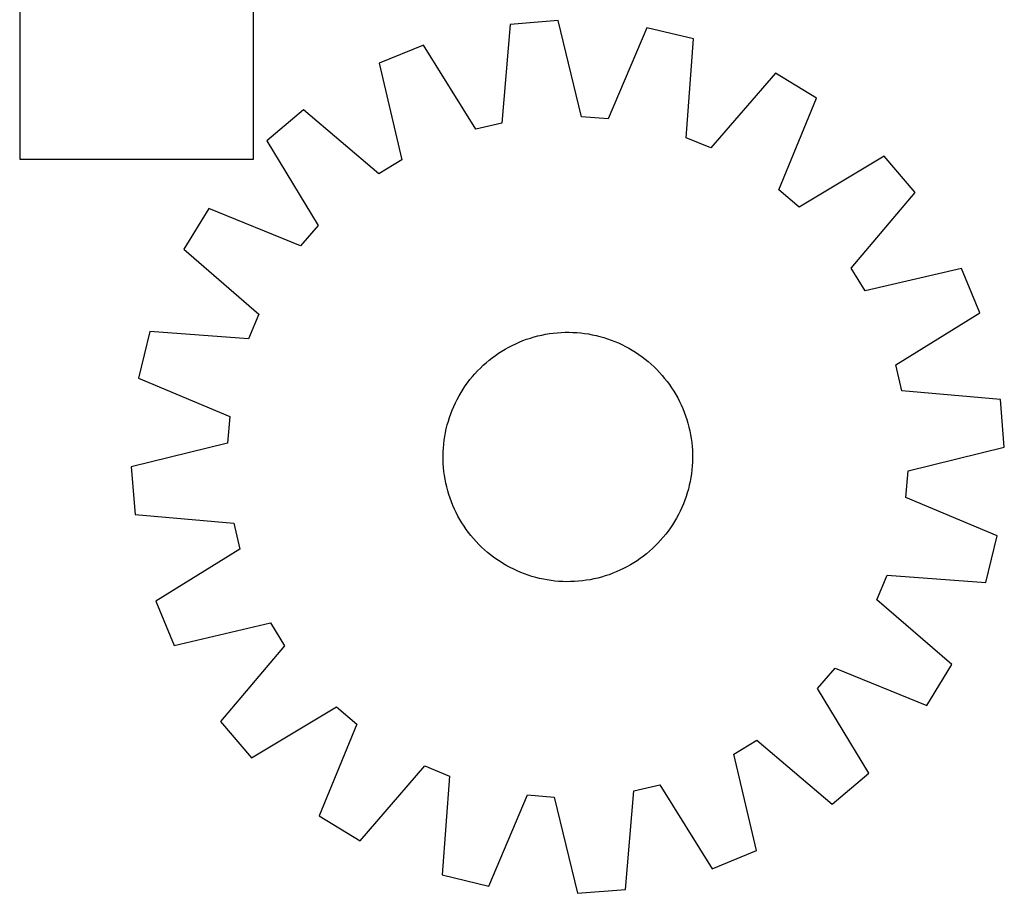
# Model space of a CAD drawing. Header units: millimetres. Extents: x 7 to 1493, y 7 to 2993.
# Tile 5 of 15: x 7 to 322, y 2116 to 2397. Entities that reach past the tile are written whole.
import ezdxf

# ---------------------------------------------------------------- set-up
doc = ezdxf.new("R2010")
doc.units = ezdxf.units.MM
doc.layers.add('CUT', color=7, linetype='CONTINUOUS', true_color=0x000000)

msp = doc.modelspace()

# ---------------------------------------------------------------- linework, layer by layer
at = {"layer": 'CUT'}
for p, q in [((6.751545, 2651.863304), (6.751545, 2351.863304)), ((81.751545, 2351.863304), (81.751545, 2551.863304)), ((164.036958, 2395.062993), (161.333854, 2363.413855)), ((179.37695, 2396.252611), (164.036958, 2395.062993)), ((186.927177, 2365.398619), (179.37695, 2396.252611)), ((207.82524, 2393.980915), (195.474314, 2364.7161)), ((222.782052, 2390.37199), (207.82524, 2393.980915)), ((220.428337, 2358.694951), (222.782052, 2390.37199)), ((136.279033, 2388.4325), (122.057446, 2382.560788)), ((152.994134, 2361.421759), (136.279033, 2388.4325)), ((122.057446, 2382.560788), (129.266763, 2351.625363)), ((249.135991, 2379.420473), (228.346237, 2355.404627)), ((262.245545, 2371.366273), (249.135991, 2379.420473)), ((250.218286, 2341.966957), (262.245545, 2371.366273)), ((97.707026, 2367.677144), (85.995951, 2357.698102)), ((121.95081, 2347.153652), (97.707026, 2367.677144)), ((195.474314, 2364.7161), (186.927177, 2365.398619)), ((161.333854, 2363.413855), (152.994134, 2361.421759)), ((228.346237, 2355.404627), (220.428337, 2358.694951)), ((85.995951, 2357.698102), (102.411991, 2330.504566)), ((283.925425, 2352.806946), (256.731889, 2336.390907)), ((293.904467, 2341.095872), (283.925425, 2352.806946)), ((6.751545, 2351.863304), (81.751545, 2351.863304)), ((129.266763, 2351.625363), (121.95081, 2347.153652)), ((256.731889, 2336.390907), (250.218286, 2341.966957)), ((273.380976, 2316.852088), (293.904467, 2341.095872)), ((67.436625, 2336.018221), (59.382425, 2322.908667)), ((96.835941, 2323.990962), (67.436625, 2336.018221)), ((102.411991, 2330.504566), (96.835941, 2323.990962)), ((59.382425, 2322.908667), (83.398271, 2302.118913)), ((277.852687, 2309.536135), (273.380976, 2316.852088)), ((308.788112, 2316.745452), (277.852687, 2309.536135)), ((314.659824, 2302.523864), (308.788112, 2316.745452)), ((83.398271, 2302.118913), (80.107946, 2294.201013)), ((287.649082, 2285.808764), (314.659824, 2302.523864)), ((48.430908, 2296.554728), (44.821983, 2281.597917)), ((80.107946, 2294.201013), (48.430908, 2296.554728)), ((172.91655, 2295.119058), (174.141006, 2295.401396)), ((174.141006, 2295.401396), (175.373726, 2295.645132)), ((175.373726, 2295.645132), (176.613494, 2295.850028)), ((176.613494, 2295.850028), (177.859086, 2296.015881)), ((177.859086, 2296.015881), (179.109273, 2296.142527)), ((179.109273, 2296.142527), (180.362821, 2296.229841)), ((180.362821, 2296.229841), (181.618493, 2296.277737)), ((181.618493, 2296.277737), (182.87505, 2296.286168)), ((182.87505, 2296.286168), (184.131252, 2296.255125)), ((184.131252, 2296.255125), (185.385859, 2296.184639)), ((185.385859, 2296.184639), (186.637633, 2296.07478)), ((186.637633, 2296.07478), (187.885339, 2295.925656)), ((187.885339, 2295.925656), (189.127744, 2295.737414)), ((189.127744, 2295.737414), (190.363624, 2295.51024)), ((190.363624, 2295.51024), (191.591758, 2295.244359)), ((164.676935, 2292.090014), (165.810312, 2292.632659)), ((165.810312, 2292.632659), (166.960175, 2293.139435)), ((166.960175, 2293.139435), (168.125388, 2293.609843)), ((168.125388, 2293.609843), (169.304803, 2294.043419)), ((169.304803, 2294.043419), (170.497254, 2294.439735)), ((170.497254, 2294.439735), (171.701566, 2294.798399)), ((171.701566, 2294.798399), (172.91655, 2295.119058)), ((191.591758, 2295.244359), (192.810935, 2294.940032)), ((192.810935, 2294.940032), (194.019951, 2294.597559)), ((194.019951, 2294.597559), (195.217613, 2294.21728)), ((195.217613, 2294.21728), (196.402739, 2293.799569)), ((196.402739, 2293.799569), (197.57416, 2293.344838)), ((197.57416, 2293.344838), (198.73072, 2292.853537)), ((198.73072, 2292.853537), (199.871276, 2292.326149)), ((199.871276, 2292.326149), (200.994704, 2291.763196)), ((159.29585, 2288.858724), (160.330385, 2289.571987)), ((160.330385, 2289.571987), (161.386814, 2290.252402)), ((161.386814, 2290.252402), (162.464094, 2290.899298)), ((162.464094, 2290.899298), (163.561162, 2291.512037)), ((163.561162, 2291.512037), (164.676935, 2292.090014)), ((200.994704, 2291.763196), (202.099895, 2291.165233)), ((202.099895, 2291.165233), (203.185758, 2290.53285)), ((203.185758, 2290.53285), (204.251222, 2289.866671)), ((204.251222, 2289.866671), (205.295235, 2289.167354)), ((205.295235, 2289.167354), (206.316766, 2288.435589)), ((155.39672, 2285.691747), (156.333702, 2286.529048)), ((156.333702, 2286.529048), (157.296522, 2287.336503)), ((157.296522, 2287.336503), (158.284229, 2288.113318)), ((158.284229, 2288.113318), (159.29585, 2288.858724)), ((206.316766, 2288.435589), (207.314808, 2287.672098)), ((207.314808, 2287.672098), (208.288376, 2286.877635)), ((208.288376, 2286.877635), (209.236509, 2286.052983)), ((209.236509, 2286.052983), (210.158271, 2285.198956)), ((151.925263, 2282.061053), (152.749915, 2283.009186)), ((152.749915, 2283.009186), (153.603942, 2283.930948)), ((153.603942, 2283.930948), (154.4865, 2284.825429)), ((154.4865, 2284.825429), (155.39672, 2285.691747)), ((210.158271, 2285.198956), (211.052753, 2284.316397)), ((211.052753, 2284.316397), (211.919071, 2283.406178)), ((211.919071, 2283.406178), (212.756371, 2282.469196)), ((289.641178, 2277.469044), (287.649082, 2285.808764)), ((44.821983, 2281.597917), (74.086798, 2269.24699)), ((149.635543, 2279.067911), (150.367308, 2280.089443)), ((150.367308, 2280.089443), (151.130799, 2281.087485)), ((151.130799, 2281.087485), (151.925263, 2282.061053)), ((212.756371, 2282.469196), (213.563827, 2281.506376)), ((213.563827, 2281.506376), (214.340641, 2280.518668)), ((214.340641, 2280.518668), (215.086048, 2279.507048)), ((147.637665, 2275.872572), (148.270048, 2276.958435)), ((148.270048, 2276.958435), (148.936226, 2278.023898)), ((148.936226, 2278.023898), (149.635543, 2279.067911)), ((215.086048, 2279.507048), (215.79931, 2278.472513)), ((215.79931, 2278.472513), (216.479726, 2277.416084)), ((216.479726, 2277.416084), (217.126622, 2276.338804)), ((321.290317, 2274.76594), (289.641178, 2277.469044)), ((145.949361, 2272.503396), (146.476749, 2273.643952)), ((146.476749, 2273.643952), (147.039702, 2274.767381)), ((147.039702, 2274.767381), (147.637665, 2275.872572)), ((217.126622, 2276.338804), (217.739361, 2275.241736)), ((217.739361, 2275.241736), (218.317338, 2274.125963)), ((218.317338, 2274.125963), (218.859982, 2272.992586)), ((322.479935, 2259.425948), (321.290317, 2274.76594)), ((144.585618, 2268.99029), (145.003329, 2270.175416)), ((145.003329, 2270.175416), (145.45806, 2271.346837)), ((145.45806, 2271.346837), (145.949361, 2272.503396)), ((218.859982, 2272.992586), (219.366759, 2271.842723)), ((219.366759, 2271.842723), (219.837167, 2270.67751)), ((219.837167, 2270.67751), (220.270743, 2269.498095)), ((74.086798, 2269.24699), (73.404279, 2260.699854)), ((143.862866, 2266.583611), (144.205338, 2267.792627)), ((144.205338, 2267.792627), (144.585618, 2268.99029)), ((220.270743, 2269.498095), (220.667059, 2268.305643)), ((220.667059, 2268.305643), (221.025723, 2267.101332)), ((221.025723, 2267.101332), (221.346382, 2265.886348)), ((143.065484, 2262.900421), (143.292657, 2264.1363)), ((143.292657, 2264.1363), (143.558539, 2265.364435)), ((143.558539, 2265.364435), (143.862866, 2266.583611)), ((221.346382, 2265.886348), (221.628719, 2264.661892)), ((221.628719, 2264.661892), (221.872456, 2263.429172)), ((73.404279, 2260.699854), (42.550287, 2253.149626)), ((142.728118, 2260.41031), (142.877242, 2261.658015)), ((142.877242, 2261.658015), (143.065484, 2262.900421)), ((221.872456, 2263.429172), (222.077352, 2262.189404)), ((222.077352, 2262.189404), (222.243204, 2260.943812)), ((222.243204, 2260.943812), (222.36985, 2259.693625)), ((142.51673, 2256.647727), (142.547773, 2257.903929)), ((142.547773, 2257.903929), (142.618259, 2259.158536)), ((142.618259, 2259.158536), (142.728118, 2260.41031)), ((222.36985, 2259.693625), (222.457164, 2258.440077)), ((222.457164, 2258.440077), (222.50506, 2257.184404)), ((291.625943, 2251.87572), (322.479935, 2259.425948)), ((142.525161, 2255.39117), (142.51673, 2256.647727)), ((142.573057, 2254.135498), (142.525161, 2255.39117)), ((222.482448, 2254.671645), (222.411963, 2253.417039)), ((222.513491, 2255.927847), (222.482448, 2254.671645)), ((222.50506, 2257.184404), (222.513491, 2255.927847)), ((42.550287, 2253.149626), (43.739904, 2237.809634)), ((142.660371, 2252.881949), (142.573057, 2254.135498)), ((142.787017, 2251.631762), (142.660371, 2252.881949)), ((142.95287, 2250.38617), (142.787017, 2251.631762)), ((222.302104, 2252.165265), (222.15298, 2250.917559)), ((222.411963, 2253.417039), (222.302104, 2252.165265)), ((290.943424, 2243.328584), (291.625943, 2251.87572)), ((143.157765, 2249.146402), (142.95287, 2250.38617)), ((143.401502, 2247.913682), (143.157765, 2249.146402)), ((221.737564, 2248.439274), (221.471682, 2247.211139)), ((221.964738, 2249.675154), (221.737564, 2248.439274)), ((222.15298, 2250.917559), (221.964738, 2249.675154)), ((143.683839, 2246.689226), (143.401502, 2247.913682)), ((144.004498, 2245.474243), (143.683839, 2246.689226)), ((144.363163, 2244.269931), (144.004498, 2245.474243)), ((221.167355, 2245.991963), (220.824883, 2244.782947)), ((221.471682, 2247.211139), (221.167355, 2245.991963)), ((144.759478, 2243.077479), (144.363163, 2244.269931)), ((145.193054, 2241.898065), (144.759478, 2243.077479)), ((145.663463, 2240.732851), (145.193054, 2241.898065)), ((220.026892, 2242.400158), (219.572162, 2241.228738)), ((220.444604, 2243.585285), (220.026892, 2242.400158)), ((220.824883, 2244.782947), (220.444604, 2243.585285)), ((320.208238, 2230.977658), (290.943424, 2243.328584)), ((146.170239, 2239.582988), (145.663463, 2240.732851)), ((146.712883, 2238.449611), (146.170239, 2239.582988)), ((218.553473, 2238.931622), (217.990519, 2237.808194)), ((219.08086, 2240.072178), (218.553473, 2238.931622)), ((219.572162, 2241.228738), (219.08086, 2240.072178)), ((43.739904, 2237.809634), (75.389043, 2235.10653)), ((147.29086, 2237.333838), (146.712883, 2238.449611)), ((147.903599, 2236.23677), (147.29086, 2237.333838)), ((148.550496, 2235.15949), (147.903599, 2236.23677)), ((216.760174, 2235.61714), (216.093995, 2234.551676)), ((217.392556, 2236.703003), (216.760174, 2235.61714)), ((217.990519, 2237.808194), (217.392556, 2236.703003)), ((75.389043, 2235.10653), (77.381139, 2226.766811)), ((149.230911, 2234.103061), (148.550496, 2235.15949)), ((149.944174, 2233.068526), (149.230911, 2234.103061)), ((150.68958, 2232.056906), (149.944174, 2233.068526)), ((214.662913, 2232.486132), (213.899422, 2231.488089)), ((215.394678, 2233.507663), (214.662913, 2232.486132)), ((216.093995, 2234.551676), (215.394678, 2233.507663)), ((151.466395, 2231.069198), (150.68958, 2232.056906)), ((152.27385, 2230.106378), (151.466395, 2231.069198)), ((153.11115, 2229.169396), (152.27385, 2230.106378)), ((153.977469, 2228.259177), (153.11115, 2229.169396)), ((212.280306, 2229.566389), (211.426279, 2228.644627)), ((213.104958, 2230.514521), (212.280306, 2229.566389)), ((213.899422, 2231.488089), (213.104958, 2230.514521)), ((316.599314, 2216.020846), (320.208238, 2230.977658)), ((77.381139, 2226.766811), (50.370398, 2210.05171)), ((154.87195, 2227.376618), (153.977469, 2228.259177)), ((155.793712, 2226.522592), (154.87195, 2227.376618)), ((156.741845, 2225.697939), (155.793712, 2226.522592)), ((208.696519, 2226.046527), (207.7337, 2225.239071)), ((209.633501, 2226.883827), (208.696519, 2226.046527)), ((210.543721, 2227.750145), (209.633501, 2226.883827)), ((211.426279, 2228.644627), (210.543721, 2227.750145)), ((157.715413, 2224.903476), (156.741845, 2225.697939)), ((158.713455, 2224.139985), (157.715413, 2224.903476)), ((159.734987, 2223.40822), (158.713455, 2224.139985)), ((160.778999, 2222.708903), (159.734987, 2223.40822)), ((204.699836, 2223.003587), (203.643408, 2222.323172)), ((205.734371, 2223.71685), (204.699836, 2223.003587)), ((206.745992, 2224.462257), (205.734371, 2223.71685)), ((207.7337, 2225.239071), (206.745992, 2224.462257)), ((161.844463, 2222.042724), (160.778999, 2222.708903)), ((162.930326, 2221.410341), (161.844463, 2222.042724)), ((164.035517, 2220.812378), (162.930326, 2221.410341)), ((165.158945, 2220.249425), (164.035517, 2220.812378)), ((166.299502, 2219.722038), (165.158945, 2220.249425)), ((167.456061, 2219.230736), (166.299502, 2219.722038)), ((199.21991, 2219.942915), (198.070047, 2219.436139)), ((200.353287, 2220.48556), (199.21991, 2219.942915)), ((201.46906, 2221.063537), (200.353287, 2220.48556)), ((202.566128, 2221.676276), (201.46906, 2221.063537)), ((203.643408, 2222.323172), (202.566128, 2221.676276)), ((168.627482, 2218.776005), (167.456061, 2219.230736)), ((169.812608, 2218.358294), (168.627482, 2218.776005)), ((171.01027, 2217.978015), (169.812608, 2218.358294)), ((172.219286, 2217.635543), (171.01027, 2217.978015)), ((173.438463, 2217.331216), (172.219286, 2217.635543)), ((174.666597, 2217.065334), (173.438463, 2217.331216)), ((175.902477, 2216.83816), (174.666597, 2217.065334)), ((177.144883, 2216.649918), (175.902477, 2216.83816)), ((178.392588, 2216.500794), (177.144883, 2216.649918)), ((179.644362, 2216.390935), (178.392588, 2216.500794)), ((185.920948, 2216.433048), (184.6674, 2216.345733)), ((187.171135, 2216.559693), (185.920948, 2216.433048)), ((188.416728, 2216.725546), (187.171135, 2216.559693)), ((189.656496, 2216.930442), (188.416728, 2216.725546)), ((190.889216, 2217.174179), (189.656496, 2216.930442)), ((192.113672, 2217.456516), (190.889216, 2217.174179)), ((193.328655, 2217.777175), (192.113672, 2217.456516)), ((194.532967, 2218.135839), (193.328655, 2217.777175)), ((195.725418, 2218.532155), (194.532967, 2218.135839)), ((196.904833, 2218.965731), (195.725418, 2218.532155)), ((198.070047, 2219.436139), (196.904833, 2218.965731)), ((281.63195, 2210.456661), (284.922275, 2218.374561)), ((284.922275, 2218.374561), (316.599314, 2216.020846)), ((180.898969, 2216.320449), (179.644362, 2216.390935)), ((182.155171, 2216.289407), (180.898969, 2216.320449)), ((183.411728, 2216.297837), (182.155171, 2216.289407)), ((184.6674, 2216.345733), (183.411728, 2216.297837)), ((305.647797, 2189.666907), (281.63195, 2210.456661)), ((50.370398, 2210.05171), (56.24211, 2195.830122)), ((56.24211, 2195.830122), (87.177534, 2203.039439)), ((87.177534, 2203.039439), (91.649246, 2195.723486)), ((91.649246, 2195.723486), (71.125754, 2171.479702)), ((262.61823, 2182.071008), (268.19428, 2188.584612)), ((268.19428, 2188.584612), (297.593596, 2176.557353)), ((297.593596, 2176.557353), (305.647797, 2189.666907)), ((279.03427, 2154.877472), (262.61823, 2182.071008)), ((81.104796, 2159.768628), (108.298332, 2176.184668)), ((108.298332, 2176.184668), (114.811936, 2170.608617)), ((71.125754, 2171.479702), (81.104796, 2159.768628)), ((114.811936, 2170.608617), (102.784677, 2141.209301)), ((235.763459, 2160.950211), (243.079412, 2165.421922)), ((243.079412, 2165.421922), (267.323195, 2144.89843)), ((242.972775, 2130.014786), (235.763459, 2160.950211)), ((115.894231, 2133.155101), (136.683985, 2157.170947)), ((136.683985, 2157.170947), (144.601884, 2153.880623)), ((144.601884, 2153.880623), (142.24817, 2122.203584)), ((267.323195, 2144.89843), (279.03427, 2154.877472)), ((203.696368, 2149.16172), (212.036087, 2151.153816)), ((212.036087, 2151.153816), (228.751188, 2124.143074)), ((157.204981, 2118.59466), (169.555908, 2147.859474)), ((169.555908, 2147.859474), (178.103044, 2147.176955)), ((178.103044, 2147.176955), (185.653271, 2116.322963)), ((200.993263, 2117.512581), (203.696368, 2149.16172)), ((102.784677, 2141.209301), (115.894231, 2133.155101)), ((228.751188, 2124.143074), (242.972775, 2130.014786)), ((142.24817, 2122.203584), (157.204981, 2118.59466)), ((185.653271, 2116.322963), (200.993263, 2117.512581))]:
    msp.add_line(p, q, dxfattribs=at)

doc.saveas('drawing.dxf')
